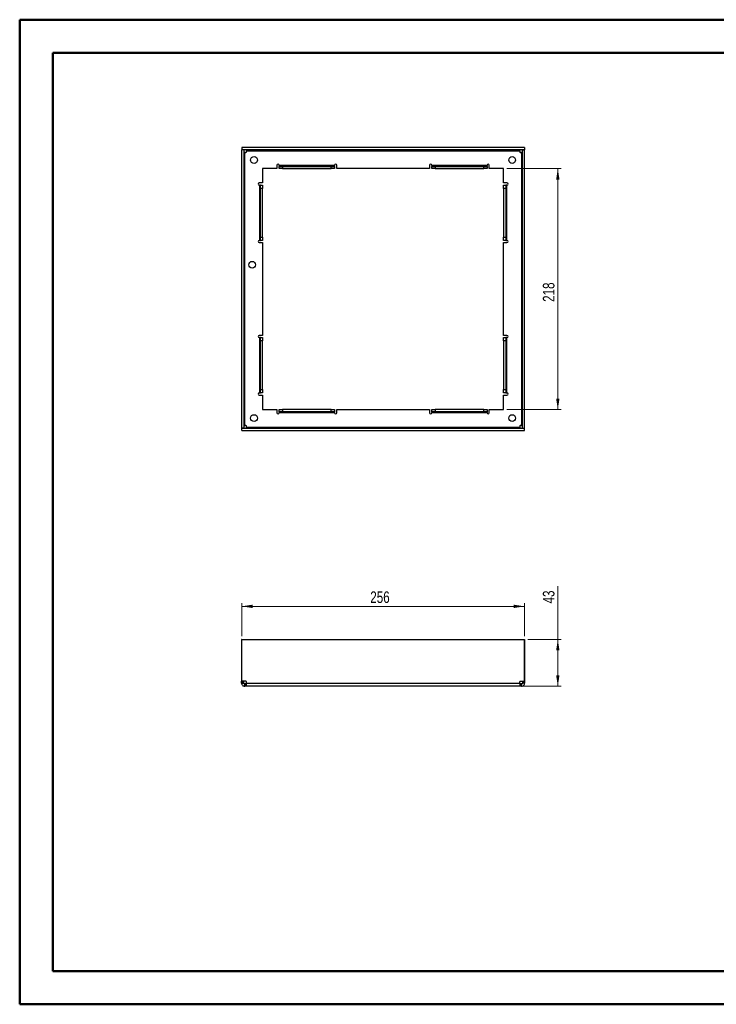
# Paper-space layout 'Sheet2' of a CAD drawing. Header units: millimetres. Extents: x 0 to 420, y 0 to 297.
# Tile 1 of 2: x 0 to 210, y 0 to 297. Entities that reach past the tile are written whole.
import ezdxf

# ---------------------------------------------------------------- set-up
doc = ezdxf.new("R2010")
doc.units = ezdxf.units.MM
doc.styles.add('SLDTEXTSTYLE1', font='TXT', dxfattribs={"width": 0.75})
doc.dimstyles.new('SLDDIMSTYLE0', dxfattribs={"dimtxt": 3.5, "dimasz": 3.302, "dimexe": 0, "dimexo": 0.0625, "dimgap": 0.875, "dimtad": 1, "dimdec": 0, "dimlfac": 3, "dimrnd": 1e-09, "dimzin": 12, "dimdsep": 46, "dimtxsty": 'SLDTEXTSTYLE1', "dimsah": 1, "dimcen": 0.09, "dimadec": 0, "dimazin": 3, "dimtfac": 1, "dimtdec": 0, "dimtofl": 0, "dimtmove": 0, "dimatfit": 3, "dimfxl": 1, "dimfrac": 2, "dimtolj": 1, "dimtzin": 12, "dimarcsym": 0})
doc.dimstyles.new('SLDDIMSTYLE1', dxfattribs={"dimtxt": 3.5, "dimasz": 3.302, "dimexe": 0, "dimexo": 0.0625, "dimgap": 0.875, "dimtad": 1, "dimlfac": 3, "dimrnd": 1e-09, "dimzin": 12, "dimdsep": 46, "dimtxsty": 'SLDTEXTSTYLE1', "dimsah": 1, "dimcen": 0.09, "dimadec": 0, "dimazin": 3, "dimtfac": 1, "dimtofl": 0, "dimtmove": 0, "dimatfit": 3, "dimfxl": 1, "dimfrac": 2, "dimtolj": 1, "dimtzin": 12, "dimarcsym": 0})

# ---------------------------------------------------------------- blocks, each defined once
blk = doc.blocks.new('_D')
at = {"color": 7, "linetype": 'Continuous', "lineweight": 0}
for p, q in [((67.3, 111.25), (67.3, 121.25)), ((67.3, 120.25), (152.57, 120.25)), ((152.57, 111.25), (152.57, 121.25))]:
    blk.add_line(p, q, dxfattribs=at)
at = {"color": 7, "linetype": 'Continuous', "lineweight": 18}
for points in [[(67.3, 120.25), (70.61, 119.75), (70.61, 120.76)], [(152.57, 120.25), (149.27, 120.76), (149.27, 119.75)]]:
    blk.add_solid(points, dxfattribs=at)
at = {"color": 7, "linetype": 'Continuous', "lineweight": 18, "insert": (106.06, 124.77), "char_height": 3.5, "attachment_point": 1, "style": 'SLDTEXTSTYLE1'}
blk.add_mtext('256', dxfattribs=at)
blk = doc.blocks.new('_D_1')
at = {"color": 7, "linetype": 'Continuous', "lineweight": 0}
for p, q in [((162.6, 110.25), (162.6, 126.3)), ((153.57, 110.25), (163.6, 110.25)), ((162.6, 110.25), (162.6, 96.17)), ((152.12, 96.17), (163.6, 96.17))]:
    blk.add_line(p, q, dxfattribs=at)
at = {"color": 7, "linetype": 'Continuous', "lineweight": 18}
for points in [[(162.6, 110.25), (162.1, 106.95), (163.11, 106.95)], [(162.6, 96.17), (163.11, 99.47), (162.1, 99.47)]]:
    blk.add_solid(points, dxfattribs=at)
at = {"color": 7, "linetype": 'Continuous', "lineweight": 18, "insert": (158.09, 121.13), "char_height": 3.5, "attachment_point": 1, "rotation": 90, "style": 'SLDTEXTSTYLE1'}
blk.add_mtext('43', dxfattribs=at)
blk = doc.blocks.new('_D_2')
at = {"color": 7, "linetype": 'Continuous', "lineweight": 0}
for p, q in [((147.27, 252.31), (163.6, 252.31)), ((162.6, 252.31), (162.6, 179.64)), ((147.27, 179.64), (163.6, 179.64))]:
    blk.add_line(p, q, dxfattribs=at)
at = {"color": 7, "linetype": 'Continuous', "lineweight": 18}
for points in [[(162.6, 252.31), (162.1, 249), (163.11, 249)], [(162.6, 179.64), (163.11, 182.94), (162.1, 182.94)]]:
    blk.add_solid(points, dxfattribs=at)
at = {"color": 7, "linetype": 'Continuous', "lineweight": 18, "insert": (158.09, 212.09), "char_height": 3.5, "attachment_point": 1, "rotation": 90, "style": 'SLDTEXTSTYLE1'}
blk.add_mtext('218', dxfattribs=at)

psp = doc.layouts.new('Sheet2')

# ---------------------------------------------------------------- linework, layer by layer
at = {"color": 7, "linetype": 'Continuous', "lineweight": 50}
for p, q in [((0.3793, 0.2148), (0.3793, 297.2148)), ((0.3793, 297.2148), (420.3793, 297.2148)), ((10.3793, 10.2148), (10.3793, 287.2148)), ((10.3793, 287.2148), (410.3793, 287.2148)), ((10.3793, 10.2148), (410.3793, 10.2148)), ((0.3793, 0.2148), (420.3793, 0.2148))]:
    psp.add_line(p, q, dxfattribs=at)
at = {"color": 7, "linetype": 'Continuous', "lineweight": 25}
for p, q in [((152.5713, 258.6397), (67.3047, 258.6397)), ((67.3047, 258.6397), (67.3047, 257.973)), ((152.5713, 258.6397), (152.5713, 257.973)), ((67.938, 257.9563), (67.2713, 257.9563)), ((67.2713, 257.9563), (67.2713, 173.9897)), ((152.5713, 257.973), (67.3047, 257.973)), ((67.938, 257.9563), (67.938, 173.9897)), ((68.2047, 174.7894), (68.2047, 257.1566)), ((68.2047, 257.1566), (68.5877, 257.1566)), ((68.7544, 257.7063), (151.1216, 257.7063)), ((68.7544, 257.3233), (68.7544, 257.7063)), ((151.1216, 257.7063), (151.1216, 257.3233)), ((151.2883, 257.1566), (151.6713, 257.1566)), ((151.6713, 257.1566), (151.6713, 174.7894)), ((151.938, 173.9897), (151.938, 257.9563)), ((151.938, 257.9563), (152.6047, 257.9563)), ((152.6047, 173.9897), (152.6047, 257.9563)), ((77.938, 253.3063), (77.938, 252.3063)), ((78.6047, 253.2397), (78.6047, 253.3063)), ((78.6047, 253.2397), (78.6047, 252.973)), ((95.2713, 253.2397), (78.6047, 253.2397)), ((78.6047, 252.3063), (78.6047, 252.973)), ((78.6047, 252.973), (79.6047, 252.973)), ((79.6047, 252.973), (79.6047, 252.3063)), ((79.6047, 252.973), (94.2713, 252.973)), ((94.2713, 252.3063), (94.2713, 252.973)), ((94.2713, 252.973), (95.2713, 252.973)), ((95.2713, 253.3063), (95.2713, 253.2397)), ((95.2713, 252.973), (95.2713, 253.2397)), ((95.2713, 252.973), (95.2713, 252.3063)), ((95.938, 252.3063), (95.938, 253.3063)), ((123.938, 253.3063), (123.938, 252.3063)), ((124.6047, 253.2397), (124.6047, 253.3063)), ((141.2713, 253.2397), (124.6047, 253.2397)), ((124.6047, 253.2397), (124.6047, 252.973)), ((124.6047, 252.3063), (124.6047, 252.973)), ((124.6047, 252.973), (125.6047, 252.973)), ((125.6047, 252.973), (125.6047, 252.3063)), ((125.6047, 252.973), (140.2713, 252.973)), ((140.2713, 252.3063), (140.2713, 252.973)), ((140.2713, 252.973), (141.2713, 252.973)), ((141.2713, 253.3063), (141.2713, 253.2397)), ((141.2713, 252.973), (141.2713, 253.2397)), ((141.2713, 252.973), (141.2713, 252.3063)), ((141.938, 252.3063), (141.938, 253.3063)), ((77.938, 252.3063), (73.6047, 252.3063)), ((73.6047, 252.3063), (73.6047, 247.973)), ((79.6047, 252.3063), (78.6047, 252.3063)), ((79.6047, 252.3063), (94.2713, 252.3063)), ((95.2713, 252.3063), (94.2713, 252.3063)), ((123.938, 252.3063), (95.938, 252.3063)), ((125.6047, 252.3063), (124.6047, 252.3063)), ((125.6047, 252.3063), (140.2713, 252.3063)), ((141.2713, 252.3063), (140.2713, 252.3063)), ((146.2713, 252.3063), (141.938, 252.3063)), ((146.2713, 247.973), (146.2713, 252.3063)), ((73.6047, 247.973), (72.6047, 247.973)), ((72.6047, 247.3063), (72.6713, 247.3063)), ((72.938, 247.3063), (72.6713, 247.3063)), ((72.6713, 247.3063), (72.6713, 230.6397)), ((72.938, 247.3063), (73.6047, 247.3063)), ((72.938, 246.3063), (72.938, 247.3063)), ((73.6047, 247.3063), (73.6047, 246.3063)), ((147.2713, 247.973), (146.2713, 247.973)), ((146.2713, 247.3063), (146.938, 247.3063)), ((146.2713, 246.3063), (146.2713, 247.3063)), ((146.938, 247.3063), (146.938, 246.3063)), ((147.2047, 247.3063), (146.938, 247.3063)), ((147.2047, 230.6397), (147.2047, 247.3063)), ((147.2047, 247.3063), (147.2713, 247.3063)), ((73.6047, 246.3063), (72.938, 246.3063)), ((72.938, 231.6397), (72.938, 246.3063)), ((73.6047, 231.6397), (73.6047, 246.3063)), ((146.938, 246.3063), (146.2713, 246.3063)), ((146.2713, 246.3063), (146.2713, 231.6397)), ((146.938, 246.3063), (146.938, 231.6397)), ((72.6713, 230.6397), (72.6047, 230.6397)), ((72.6047, 229.973), (73.6047, 229.973)), ((72.6713, 230.6397), (72.938, 230.6397)), ((72.938, 231.6397), (73.6047, 231.6397)), ((72.938, 230.6397), (72.938, 231.6397)), ((73.6047, 230.6397), (72.938, 230.6397)), ((73.6047, 231.6397), (73.6047, 230.6397)), ((73.6047, 229.973), (73.6047, 201.973)), ((146.2713, 231.6397), (146.938, 231.6397)), ((146.2713, 230.6397), (146.2713, 231.6397)), ((146.938, 230.6397), (146.2713, 230.6397)), ((146.2713, 201.973), (146.2713, 229.973)), ((146.2713, 229.973), (147.2713, 229.973)), ((146.938, 231.6397), (146.938, 230.6397)), ((146.938, 230.6397), (147.2047, 230.6397)), ((147.2713, 230.6397), (147.2047, 230.6397)), ((73.6047, 201.973), (72.6047, 201.973)), ((147.2713, 201.973), (146.2713, 201.973)), ((72.6047, 201.3063), (72.6713, 201.3063)), ((72.938, 201.3063), (72.6713, 201.3063)), ((72.6713, 201.3063), (72.6713, 184.6397)), ((72.938, 200.3063), (72.938, 201.3063)), ((72.938, 201.3063), (73.6047, 201.3063)), ((72.938, 185.6397), (72.938, 200.3063)), ((73.6047, 200.3063), (72.938, 200.3063)), ((73.6047, 201.3063), (73.6047, 200.3063)), ((73.6047, 185.6397), (73.6047, 200.3063)), ((146.2713, 201.3063), (146.938, 201.3063)), ((146.2713, 200.3063), (146.2713, 201.3063)), ((146.938, 200.3063), (146.2713, 200.3063)), ((146.2713, 200.3063), (146.2713, 185.6397)), ((146.938, 201.3063), (146.938, 200.3063)), ((147.2047, 201.3063), (146.938, 201.3063)), ((146.938, 200.3063), (146.938, 185.6397)), ((147.2047, 184.6397), (147.2047, 201.3063)), ((147.2047, 201.3063), (147.2713, 201.3063)), ((72.6713, 184.6397), (72.6047, 184.6397)), ((72.6713, 184.6397), (72.938, 184.6397)), ((72.938, 185.6397), (73.6047, 185.6397)), ((72.938, 184.6397), (72.938, 185.6397)), ((73.6047, 184.6397), (72.938, 184.6397)), ((73.6047, 185.6397), (73.6047, 184.6397)), ((146.2713, 185.6397), (146.938, 185.6397)), ((146.2713, 184.6397), (146.2713, 185.6397)), ((146.938, 184.6397), (146.2713, 184.6397)), ((146.938, 185.6397), (146.938, 184.6397)), ((146.938, 184.6397), (147.2047, 184.6397)), ((147.2713, 184.6397), (147.2047, 184.6397)), ((72.6047, 183.973), (73.6047, 183.973)), ((73.6047, 183.973), (73.6047, 179.6397)), ((146.2713, 179.6397), (146.2713, 183.973)), ((146.2713, 183.973), (147.2713, 183.973)), ((73.6047, 179.6397), (77.938, 179.6397)), ((77.938, 179.6397), (77.938, 178.6397)), ((78.6047, 178.973), (78.6047, 179.6397)), ((78.6047, 179.6397), (79.6047, 179.6397)), ((79.6047, 178.973), (78.6047, 178.973)), ((78.6047, 178.973), (78.6047, 178.7063)), ((78.6047, 178.7063), (95.2713, 178.7063)), ((78.6047, 178.6397), (78.6047, 178.7063)), ((79.6047, 179.6397), (79.6047, 178.973)), ((94.2713, 179.6397), (79.6047, 179.6397)), ((94.2713, 178.973), (79.6047, 178.973)), ((94.2713, 178.973), (94.2713, 179.6397)), ((94.2713, 179.6397), (95.2713, 179.6397)), ((95.2713, 178.973), (94.2713, 178.973)), ((95.2713, 179.6397), (95.2713, 178.973)), ((95.2713, 178.7063), (95.2713, 178.973)), ((95.2713, 178.7063), (95.2713, 178.6397)), ((95.938, 178.6397), (95.938, 179.6397)), ((95.938, 179.6397), (123.938, 179.6397)), ((123.938, 179.6397), (123.938, 178.6397)), ((124.6047, 178.973), (124.6047, 179.6397)), ((124.6047, 179.6397), (125.6047, 179.6397)), ((125.6047, 178.973), (124.6047, 178.973)), ((124.6047, 178.973), (124.6047, 178.7063)), ((124.6047, 178.7063), (141.2713, 178.7063)), ((124.6047, 178.6397), (124.6047, 178.7063)), ((125.6047, 179.6397), (125.6047, 178.973)), ((140.2713, 179.6397), (125.6047, 179.6397)), ((140.2713, 178.973), (125.6047, 178.973)), ((140.2713, 178.973), (140.2713, 179.6397)), ((140.2713, 179.6397), (141.2713, 179.6397)), ((141.2713, 178.973), (140.2713, 178.973)), ((141.2713, 179.6397), (141.2713, 178.973)), ((141.2713, 178.7063), (141.2713, 178.973)), ((141.2713, 178.7063), (141.2713, 178.6397)), ((141.938, 178.6397), (141.938, 179.6397)), ((141.938, 179.6397), (146.2713, 179.6397)), ((67.938, 173.9897), (67.2713, 173.9897)), ((67.3047, 173.3063), (67.3047, 173.973)), ((67.3047, 173.973), (152.5713, 173.973)), ((67.3047, 173.3063), (152.5713, 173.3063)), ((68.5877, 174.7894), (68.2047, 174.7894)), ((68.7544, 174.2397), (68.7544, 174.6227)), ((151.1216, 174.2397), (68.7544, 174.2397)), ((151.1216, 174.6227), (151.1216, 174.2397)), ((151.6713, 174.7894), (151.2883, 174.7894)), ((151.938, 173.9897), (152.6047, 173.9897)), ((152.5713, 173.3063), (152.5713, 173.973)), ((67.2713, 110.2537), (67.2713, 97.6534)), ((67.3047, 110.2537), (67.2713, 110.2537)), ((67.3047, 97.6534), (67.3047, 110.2537)), ((67.3047, 110.2537), (152.5713, 110.2537)), ((152.5713, 97.6534), (152.5713, 110.2537)), ((152.5713, 110.2537), (152.6047, 110.2537)), ((152.6047, 110.2537), (152.6047, 97.6534)), ((67.2713, 97.6534), (67.3047, 97.6534)), ((67.2713, 97.4867), (67.2713, 97.6534)), ((67.2713, 97.4867), (67.938, 97.4867)), ((67.2713, 97.1037), (67.2713, 97.4867)), ((67.2713, 97.1037), (67.938, 97.1037)), ((68.5877, 97.6534), (67.3047, 97.6534)), ((67.938, 97.4867), (67.938, 97.6534)), ((67.938, 97.1037), (67.938, 97.4867)), ((68.2047, 96.1703), (68.2047, 96.837)), ((68.5877, 96.837), (68.2047, 96.837)), ((68.5877, 96.1703), (68.2047, 96.1703)), ((68.5877, 96.1703), (68.5877, 96.837)), ((68.7544, 96.837), (68.5877, 96.837)), ((68.7544, 96.1703), (68.5877, 96.1703)), ((68.7544, 97.1037), (68.7544, 97.4867)), ((68.7544, 97.1037), (151.1216, 97.1037)), ((151.1216, 96.1703), (68.7544, 96.1703)), ((151.1216, 97.1037), (151.1216, 97.4867)), ((151.2883, 96.837), (151.1216, 96.837)), ((151.2883, 96.1703), (151.1216, 96.1703)), ((151.2883, 97.6534), (152.5713, 97.6534)), ((151.2883, 96.1703), (151.2883, 96.837)), ((151.6713, 96.837), (151.2883, 96.837)), ((151.6713, 96.1703), (151.2883, 96.1703)), ((151.6713, 96.1703), (151.6713, 96.837)), ((151.938, 97.6534), (151.938, 97.4867)), ((152.6047, 97.4867), (151.938, 97.4867)), ((151.938, 97.4867), (151.938, 97.1037)), ((152.6047, 97.1037), (151.938, 97.1037)), ((152.6047, 97.6534), (152.5713, 97.6534)), ((152.6047, 97.6534), (152.6047, 97.4867)), ((152.6047, 97.4867), (152.6047, 97.1037))]:
    psp.add_line(p, q, dxfattribs=at)
for centre, radius in [((71.0213, 254.8897), 1.0167), ((148.8547, 254.8897), 1.0167), ((70.438, 223.3063), 1), ((71.0213, 177.0563), 1.0167), ((148.8547, 177.0563), 1.0167)]:
    psp.add_circle(centre, radius, dxfattribs=at)
for centre, radius, start, end in [((68.5877, 257.3233), 0.1667, 270, 0), ((151.2883, 257.3233), 0.1667, 180, 270), ((78.2713, 253.3063), 0.3333, 0, 180), ((95.6047, 253.3063), 0.3333, 0, 180), ((124.2713, 253.3063), 0.3333, 0, 180), ((141.6047, 253.3063), 0.3333, 0, 180), ((72.6047, 247.6397), 0.3333, 90, 270), ((147.2713, 247.6397), 0.3333, 270, 90), ((72.6047, 230.3063), 0.3333, 90, 270), ((147.2713, 230.3063), 0.3333, 270, 90), ((72.6047, 201.6397), 0.3333, 90, 270), ((147.2713, 201.6397), 0.3333, 270, 90), ((72.6047, 184.3063), 0.3333, 90, 270), ((147.2713, 184.3063), 0.3333, 270, 90), ((78.2713, 178.6397), 0.3333, 180, 0), ((95.6047, 178.6397), 0.3333, 180, 0), ((124.2713, 178.6397), 0.3333, 180, 0), ((141.6047, 178.6397), 0.3333, 180, 0), ((68.5877, 174.6227), 0.1667, 0, 90), ((151.2883, 174.6227), 0.1667, 90, 180), ((68.5877, 97.4867), 0.1667, 0, 90), ((151.2883, 97.4867), 0.1667, 90, 180)]:
    psp.add_arc(centre, radius, start, end, dxfattribs=at)
for points, knots in [([(68.2047, 257.1566), (68.1349, 257.1566), (68.0655, 257.1566), (67.9667, 257.1566), (67.938, 257.1566), (67.938, 257.1566)], [0, 0, 0, 0, 0.5, 0.5, 1, 1, 1, 1]), ([(68.7544, 257.973), (68.7544, 257.973), (68.7544, 257.9443), (68.7544, 257.8455), (68.7544, 257.7761), (68.7544, 257.7063)], [0, 0, 0, 0, 0.5, 0.5, 1, 1, 1, 1]), ([(151.1216, 257.7063), (151.1216, 257.7761), (151.1216, 257.8455), (151.1216, 257.9443), (151.1216, 257.973), (151.1216, 257.973)], [0, 0, 0, 0, 0.5, 0.5, 1, 1, 1, 1]), ([(151.938, 257.1566), (151.938, 257.1566), (151.9093, 257.1566), (151.8105, 257.1566), (151.7411, 257.1566), (151.6713, 257.1566)], [0, 0, 0, 0, 0.5, 0.5, 1, 1, 1, 1]), ([(67.938, 174.7894), (67.938, 174.7894), (67.9667, 174.7894), (68.0655, 174.7894), (68.1349, 174.7894), (68.2047, 174.7894)], [0, 0, 0, 0, 0.5, 0.5, 1, 1, 1, 1]), ([(68.7544, 174.2397), (68.7544, 174.1699), (68.7544, 174.1005), (68.7544, 174.0017), (68.7544, 173.973), (68.7544, 173.973)], [0, 0, 0, 0, 0.5, 0.5, 1, 1, 1, 1]), ([(151.1216, 173.973), (151.1216, 173.973), (151.1216, 174.0017), (151.1216, 174.1005), (151.1216, 174.1699), (151.1216, 174.2397)], [0, 0, 0, 0, 0.5, 0.5, 1, 1, 1, 1]), ([(151.6713, 174.7894), (151.7411, 174.7894), (151.8105, 174.7894), (151.9093, 174.7894), (151.938, 174.7894), (151.938, 174.7894)], [0, 0, 0, 0, 0.5, 0.5, 1, 1, 1, 1]), ([(67.2713, 97.1037), (67.2713, 96.9815), (67.2956, 96.8594), (67.3891, 96.6336), (67.4583, 96.5301), (67.6311, 96.3573), (67.7346, 96.2881), (67.9604, 96.1946), (68.0825, 96.1703), (68.2047, 96.1703)], [0, 0, 0, 0, 0.25, 0.25, 0.5, 0.5, 0.75, 0.75, 1, 1, 1, 1]), ([(67.938, 97.1037), (67.938, 97.0339), (67.9667, 96.9645), (68.0655, 96.8657), (68.1349, 96.837), (68.2047, 96.837)], [0, 0, 0, 0, 0.5, 0.5, 1, 1, 1, 1]), ([(68.7544, 96.1703), (68.7544, 96.1703), (68.7544, 96.1946), (68.7544, 96.2881), (68.7544, 96.3573), (68.7544, 96.5301), (68.7544, 96.6336), (68.7544, 96.8594), (68.7544, 96.9815), (68.7544, 97.1037)], [0, 0, 0, 0, 0.25, 0.25, 0.5, 0.5, 0.75, 0.75, 1, 1, 1, 1]), ([(151.1216, 97.1037), (151.1216, 96.9815), (151.1216, 96.8594), (151.1216, 96.6336), (151.1216, 96.5301), (151.1216, 96.3573), (151.1216, 96.2881), (151.1216, 96.1946), (151.1216, 96.1703), (151.1216, 96.1703)], [0, 0, 0, 0, 0.25, 0.25, 0.5, 0.5, 0.75, 0.75, 1, 1, 1, 1]), ([(151.6713, 96.837), (151.7411, 96.837), (151.8105, 96.8657), (151.9093, 96.9645), (151.938, 97.0339), (151.938, 97.1037)], [0, 0, 0, 0, 0.5, 0.5, 1, 1, 1, 1]), ([(151.6713, 96.1703), (151.7935, 96.1703), (151.9156, 96.1946), (152.1414, 96.2881), (152.2449, 96.3573), (152.4177, 96.5301), (152.4869, 96.6336), (152.5804, 96.8594), (152.6047, 96.9815), (152.6047, 97.1037)], [0, 0, 0, 0, 0.25, 0.25, 0.5, 0.5, 0.75, 0.75, 1, 1, 1, 1])]:
    psp.add_open_spline(points, degree=3, knots=knots, dxfattribs=at)

# ---------------------------------------------------------------- dimensions: what is measured, and where the dimension line sits
at = {"color": 7, "linetype": 'Continuous', "lineweight": 18}
dim = psp.add_linear_dim(base=(162.6047, 179.6397), p1=(146.2713, 252.3063), p2=(146.2713, 179.6397), angle=90, dimstyle='SLDDIMSTYLE0', dxfattribs=at)
dim.commit()
dim.dimension.update_dxf_attribs({"geometry": '_D_2', "text_midpoint": (162.6047, 215.973), "dimtype": 160})
dim = psp.add_linear_dim(base=(152.5713, 120.2537), p1=(67.3047, 110.2537), p2=(152.5713, 110.2537), dimstyle='SLDDIMSTYLE0', dxfattribs=at)
dim.commit()
dim.dimension.update_dxf_attribs({"geometry": '_D', "text_midpoint": (109.938, 120.2537), "dimtype": 160})
dim = psp.add_linear_dim(base=(162.6047, 96.1703), p1=(152.5713, 110.2537), p2=(151.1216, 96.1703), angle=90, text='43', dimstyle='SLDDIMSTYLE1', dxfattribs=at)
dim.commit()
dim.dimension.update_dxf_attribs({"geometry": '_D_1', "text_midpoint": (162.6047, 123.7155), "dimtype": 160})

doc.saveas('drawing.dxf')
